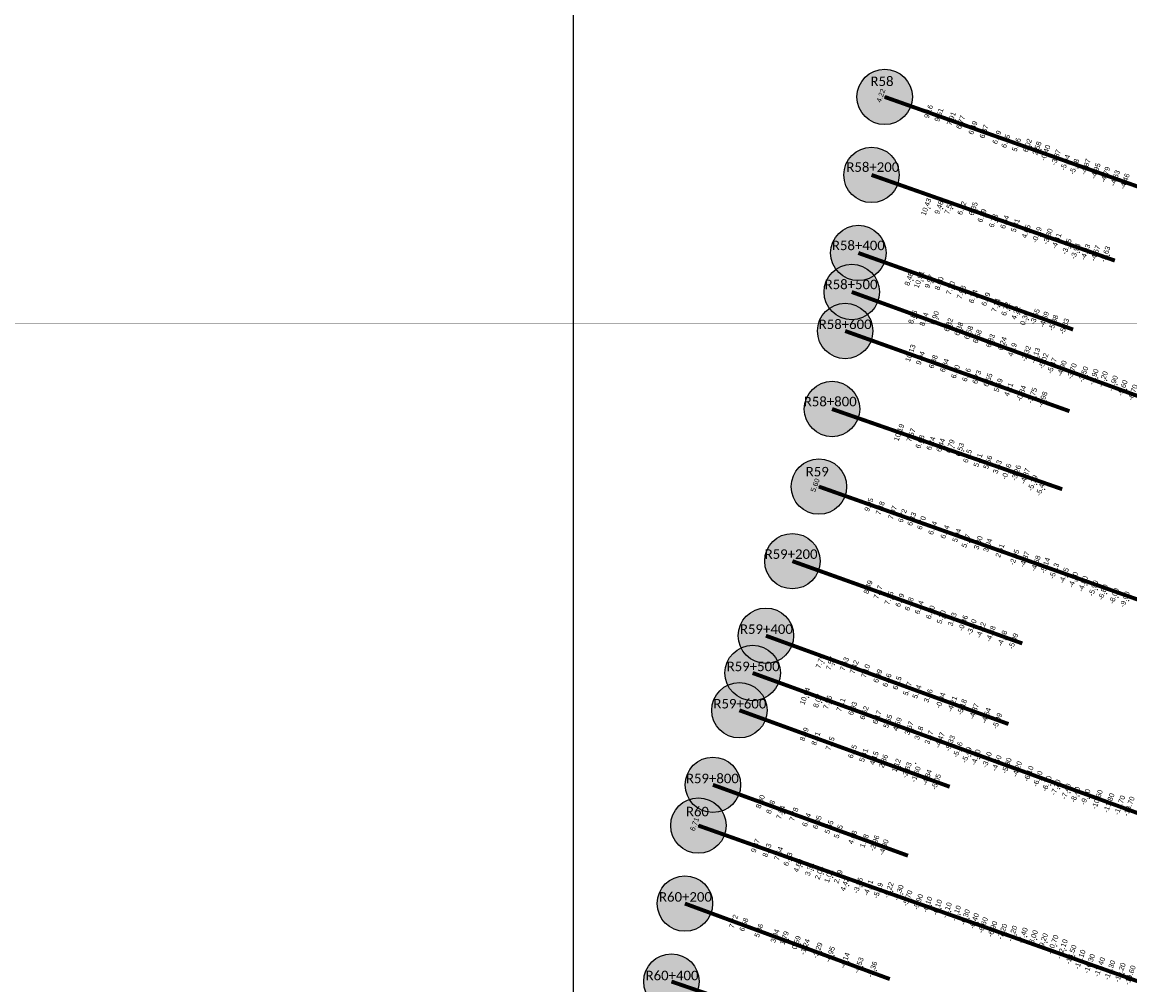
# Model space of a CAD drawing. Header units: feet. Extents: x 850675 to 1077306, y 463961 to 606658.
# Tile 33 of 77: x 942624 to 945423, y 535221 to 537654. Entities that reach past the tile are written whole.
import ezdxf
from ezdxf.enums import TextEntityAlignment as Align

# ---------------------------------------------------------------- set-up
doc = ezdxf.new("R2010")
doc.units = ezdxf.units.FT
doc.header["$MEASUREMENT"] = 0
doc.header["$XCLIPFRAME"] = 0
doc.header["$PDSIZE"] = 100
doc.linetypes.add('DASHED', pattern=[0.75, 0.5, -0.25])
for name, color, linetype in [('Circle', 253, 'Continuous'), ('ELEV8', 7, 'Continuous'), ('MATCHLINE', 7, 'DASHED'), ('Plan', 150, 'Continuous'), ('POINTS8', 7, 'Continuous'), ('Text', 255, 'Continuous')]:
    doc.layers.add(name, color=color, linetype=linetype)
doc.layers.add('MrSID', color=251, linetype='Continuous', transparency=0.2)
doc.styles.add('Legend', font='calibri.ttf')
doc.styles.add('MM-STANDARD', font='txt', dxfattribs={"height": 1})
picture_1 = doc.add_image_def('image4.sid', size_in_pixel=(6320, 6970))
picture_2 = doc.add_image_def('image6.sid', size_in_pixel=(6316, 6967))
picture_3 = doc.add_image_def('image11.jpg', size_in_pixel=(1570, 944))

# ---------------------------------------------------------------- blocks, each defined once
blk = doc.blocks.new('circle-block')
at = {"layer": 'Circle'}
h = blk.add_hatch(color=256, dxfattribs=at)
h.dxf.hatch_style = 1
edge = h.paths.add_edge_path()
edge.add_arc((945749.99, 597641.21), 70, 0, 360)
blk.add_circle((945749.99, 597641.21), 70, dxfattribs=at)

msp = doc.modelspace()

# ---------------------------------------------------------------- linework, layer by layer
at = {"layer": 'MATCHLINE', "color": 1, "const_width": 1, "flags": 128}
msp.add_lwpolyline([(963828.314, 536892.7749), (899094.3378, 536892.7749)], dxfattribs=at)
at = {"layer": 'Plan', "const_width": 10}
for points in [[(944803.58, 537465.4), (947674.2887, 536447.8164)], [(944770.3, 537268.18), (945385.19, 537051.72)], [(944737.02, 537070.97), (945279.72, 536877.46)], [(944720.39, 536972.36), (947586.7609, 535929.0833)], [(944703.75, 536873.76), (945270.55, 536671.1)], [(944670.47, 536676.55), (945252.21, 536473.91)], [(944637.4, 536480.52), (947465.009, 535478.2052)], [(944570.41, 536292.07), (945151.32, 536084.13)], [(944503.42, 536103.62), (945116.3641, 535880.3853)], [(944469.92, 536009.4), (947289.077, 534983.3079)], [(944436.43, 535915.17), (944967.89, 535721.86)], [(944369.44, 535726.73), (944862.42, 535547.6)], [(944332.84, 535623.76), (947201.5762, 534606.8456)], [(944298.78, 535426.68), (944816.56, 535235.77)], [(944264.73, 535229.6), (944646.89, 535098.2)]]:
    msp.add_lwpolyline(points, dxfattribs=at)
at = {"layer": 'POINTS8', "color": 250, "linetype": 'Continuous', "lineweight": 0, "transparency": 33554687}
for p in [(944803.58, 537465.4, 4.22), (944923.939, 537424.932, 9.159), (944950.487, 537416.641, 9.507), (944981.817, 537407.042, 7.906), (945005.357, 537397.93, 6.771), (945036.444, 537383.89, 6.487), (945064.388, 537374.402, 6.373), (945096.81, 537359.946, 6.289), (945119.341, 537350.135, 6.452), (945146.264, 537341.186, 5.956), (945174.15, 537339.342, 6.018), (945198.25, 537332.214, 2.579), (945219.645, 537320.873, -0.398), (945245.967, 537308.918, -3.866), (945269.531, 537296.215, -5.036), (945292.464, 537285.678, -5.576), (945321.374, 537285.674, -4.869), (945346.4679, 537275.0019, -4.9534), (945370.7426, 537265.5501, -4.7893), (945395.2948, 537256.8536, -4.6251), (945420.0197, 537248.6734, -4.4622), (944918.014, 537184.012, 10.428), (944950.513, 537182.583, 9.463), (944975.574, 537182.62, 7.5), (945008.344, 537180.913, 6.521), (945037.165, 537179.432, 6.348), (945059.21, 537161.86, 6.388), (945087.852, 537149.032, 6.728), (945116.566, 537145.831, 6.643), (945143.569, 537137.126, 5.814), (945170.763, 537122.081, 4.051), (945197.952, 537113.34, -0.192), (945225.595, 537109.188, -3.8), (945247.538, 537097.98, -4.413), (945273.289, 537083.824, -3.947), (945295.391, 537072.198, -3.944), (945320.66, 537069.972, -4.026), (945345.674, 537067.073, -4.574), (945370.89, 537064.826, -5.628), (944874.772, 537001.982, 8.482), (944900.26, 537000.485, 10.911), (944925.679, 536995.864, 9.965), (944950.86, 536990.482, 7.997), (944979.817, 536979.029, 7.302), (945007.116, 536968.203, 7.082), (945037.049, 536957.632, 6.739), (945069.08, 536950.758, 6.789), (945094.399, 536935.331, 7.143), (945119.056, 536925.951, 6.719), (945144.629, 536916.693, 4.22), (944884.25, 536905.742, 8.86), (944912.703, 536900.012, 8.538), (944939.519, 536903.686, 6.9), (945166.744, 536902.07, 0.362), (945192.918, 536906.556, -3.546), (945216.384, 536899.57, -4.69), (945239.746, 536891.284, -5.383), (944974.77, 536885.993, 6.815), (945000.496, 536875.884, 6.384), (945025.413, 536866.477, 6.575), (945267.051, 536882.302, -5.828), (945047.307, 536856.588, 6.58), (945080.597, 536845.661, 6.83), (945110.597, 536838.483, 6.242), (944878.196, 536814.393, 10.134), (945135.922, 536823.078, 4.188), (945170.552, 536813.234, -2.316), (945194.211, 536808.09, -4.126), (944903.602, 536801.983, 9.942), (944936.049, 536792.767, 6.38), (944964.558, 536783.32, 6.338), (945214.746, 536794.735, -5.019), (945236.0804, 536782.6503, -5.4678), (945261.06, 536775.88, -4.9), (944992.109, 536767.617, 6.2), (945019.961, 536759.482, 6.256), (945046.136, 536753.794, 6.728), (945286.39, 536768.78, -3.7), (945315.29, 536761.16, -3.5), (945341.53, 536754.57, -3.9), (945364.88, 536748.78, -4.2), (945074.346, 536746.793, 6.553), (945100.418, 536733.307, 5.593), (945126.588, 536722.397, 4.207), (945390.31, 536737.98, -4.9), (945414.69, 536726.63, -5.6), (945158.451, 536712.999, -0.836), (945186.169, 536707.269, -3.747), (945212.267, 536697.214, -4.982), (944849.568, 536613.808, 10.193), (944879.92, 536607.415, 7.57), (944902.47, 536590.515, 6.076), (944930.082, 536586.199, 6.244), (944954.89, 536581.927, 6.442), (944978.88, 536579.117, 6.794), (945003.248, 536570.637, 6.533), (945022.25, 536554.267, 6.151), (945049.112, 536543.717, 5.512), (945073.806, 536538.626, 5.558), (945097.926, 536526.925, 3.534), (945121.217, 536515.15, -0.355), (945145.622, 536511.618, -3.262), (945168.208, 536503.436, -4.368), (944637.4, 536480.52, 5.6), (945187.214, 536486.307, -5.192), (945207.881, 536473.734, -5.483), (944773.361, 536431.427, 9.053), (944802.091, 536422.63, 7.481), (944833.229, 536411.68, 7.071), (944858.083, 536403.483, 6.719), (944881.729, 536395.072, 6.826), (944906.299, 536385.341, 6.698), (944934.654, 536372.466, 6.639), (944965.648, 536362.626, 6.242), (944995.466, 536353.756, 5.94), (945018.723, 536339.976, 5.167), (945049.714, 536335.265, 3.795), (945073.726, 536328.826, 3.036), (945104.578, 536315.213, 2.514), (945141.149, 536298.39, -2.948), (945166.851, 536293.222, -4.373), (945194.917, 536282.96, -4.682), (945219.103, 536277.915, -5.136), (945241.556, 536263.978, -5.133), (945266.3424, 536252.1249, -4.6518), (944771.336, 536223.186, 8.486), (945289.85, 536241.75, -4.2), (945314.39, 536231.63, -4.8), (945340.65, 536220.2, -5.9), (944796.695, 536210.238, 7.169), (944824.259, 536195.684, 7.152), (944851.661, 536190.039, 6.787), (945364.68, 536210.13, -6.8), (945392.73, 536200.65, -8), (945419.9, 536192.18, -9), (944875.335, 536180.221, 6.579), (944900.503, 536171.726, 6.94), (944928.893, 536159.507, 6.802), (944956.398, 536147.433, 5.303), (944984.033, 536141.588, 3.329), (945011.317, 536132.223, -0.364), (945033.19, 536122.158, -3.495), (945056.593, 536114.457, -4.218), (945081.456, 536105.333, -4.382), (945110.364, 536093.754, -4.78), (945138.269, 536086.528, -5.088), (944650.438, 536034.788, 7.794), (944676.377, 536030.33, 7.566), (944711.483, 536028.71, 7.529), (944736.467, 536021.031, 7.417), (944765.084, 536010.925, 7.097), (944795.799, 535998.327, 6.985), (944819.225, 535987.824, 6.56), (944844.775, 535980.809, 6.148), (944870.986, 535966.379, 5.967), (944611.864, 535947.555, 10.042), (944894.576, 535958.723, 5.137), (944923.324, 535948.417, 3.258), (944954.601, 535936.654, -0.042), (944644.102, 535935.547, 8.069), (944669.163, 535931.908, 7.558), (944702.73, 535925.677, 7.108), (944732.51, 535916.361, 6.933), (944983.943, 535927.923, -4.214), (945008.649, 535920.002, -5.181), (945038.855, 535909.101, -4.873), (944761.625, 535905.376, 6.618), (944794.127, 535894.114, 6.168), (944821.183, 535884, 5.549), (945069.645, 535898.375, -4.537), (945097.863, 535884.827, -5.094), (944845.389, 535876.546, 4.585), (944874.947, 535866.778, 3.669), (944899.61, 535854.358, 3.177), (944610.061, 535851.053, 8.089), (944639.341, 535840.264, 8.306), (944675.312, 535827.671, 7.149), (944925.39, 535843.002, 3.47), (944952.762, 535836.569, -4.466), (944978.531, 535828.502, -5.331), (944732.022, 535807.515, 6.151), (944760.349, 535798.15, 5.413), (944998.0238, 535812.2401, -5.4592), (945020.4413, 535799.2604, -5.4887), (944786.612, 535790.897, 4.148), (944810.151, 535783.08, 2.864), (944842.826, 535772.509, 1.121), (944882.145, 535781.013, -1.447), (945043.61, 535792.93, -4.8), (945071.6, 535786.67, -3.5), (945096.29, 535778.28, -4.5), (945121.68, 535771.99, -5.3), (944869.231, 535760.514, -2.627), (944891.98, 535749.999, -1.603), (944920.131, 535741.953, -4.844), (945147.88, 535763.13, -4.2), (945177.07, 535751.52, -6.1), (944943.507, 535731.168, -5.054), (945199.94, 535738.82, -6.1), (945222.96, 535726.46, -6.7), (945245.49, 535716.95, -7.2), (945271.72, 535706.66, -7.4), (945294.96, 535698.55, -8.4), (945320.84, 535692.91, -9), (945350.33, 535686.3, -10.6), (944499.169, 535680.841, 8.303), (944525.063, 535667.17, 8.481), (945379.92, 535677.65, -11.8), (945407, 535672.01, -12.7), (944550.669, 535653.778, 7.84), (944583.98, 535648.847, 7.778), (944616.057, 535634.793, 6.437), (944642.861, 535628.68, 6.047), (944332.84, 535623.76, 6.71), (944672.725, 535616.784, 5.548), (944696.251, 535605.276, 5.446), (944732.41, 535590.634, 4.076), (944761.693, 535581.452, 1.483), (944787.537, 535576.253, -2.956), (944486.621, 535569.322, 9.872), (944515.787, 535557.759, 8.63), (944545.328, 535549.75, 7.537), (944810.937, 535565.69, -4.9), (944568.816, 535535.416, 6.43), (944594.325, 535519.573, 4.694), (944623.482, 535510.49, 3.311), (944648.218, 535500.993, 2.042), (944671.876, 535493.069, 1.011), (944695.901, 535491.154, 2.687), (944712.512, 535471.675, 4.42), (944746.137, 535469.042, -3.861), (944771.784, 535463.265, -4.809), (944796.655, 535456.238, -5.188), (944823.6241, 535457.5796, -5.2156), (944848.78, 535450.9, -5.3), (944871.19, 535436.93, -5.7), (944898.12, 535427.61, -5.9), (944921.38, 535420.91, -6.1), (944946.06, 535413.7, -6.1), (944970.54, 535406.39, -6.1), (944431.656, 535378.075, 7.717), (944993.99, 535398.56, -6.1), (945016.59, 535388.92, -6.3), (945039.47, 535379.18, -6.4), (944457.557, 535369.975, 6.584), (944495.429, 535355.034, 5.361), (945061.7, 535368.83, -6.6), (945085.57, 535358.88, -6.9), (945110.71, 535352.53, -7.2), (944536.069, 535341.336, 3.944), (944559.728, 535336.327, 1.788), (944590.081, 535324.6, 0.586), (945136.26, 535347.51, -7.2), (945162.59, 535342.67, -7.4), (945187.98, 535336.32, -8), (945213.41, 535328.43, -9.2), (944611.931, 535313.884, -1.241), (944643.881, 535304.996, -3.291), (944675.218, 535295.058, -4.948), (945238.37, 535319.7, -10.7), (945261.74, 535308.57, -12.1), (945284.02, 535294.46, -13.5), (944712.758, 535279.671, -4.139), (944747.744, 535267.302, -4.531), (945306.77, 535282.14, -15.1), (945330.76, 535271.38, -16.3), (944782.316, 535256.942, -5.364), (945356.33, 535262.91, -17.4), (945382.02, 535255.24, -18.3), (945408.08, 535249.18, -19.2)]:
    msp.add_point(p, dxfattribs=at)

# ---------------------------------------------------------------- block references
at = {"layer": 'Circle'}
for p in [(-946.41, -60175.81), (-979.69, -60373.03), (-1012.97, -60570.24), (-1029.6, -60668.85), (-1046.24, -60767.45), (-1079.52, -60964.66), (-1112.59, -61160.69), (-1179.58, -61349.14), (-1246.57, -61537.59), (-1280.07, -61631.81), (-1313.56, -61726.04), (-1380.55, -61914.48), (-1417.15, -62017.45), (-1451.21, -62214.53), (-1485.26, -62411.61)]:
    msp.add_blockref('circle-block', p, dxfattribs=at)

# ---------------------------------------------------------------- texts
at = {"layer": 'ELEV8', "color": 18, "true_color": 0x000000, "transparency": 33554687, "style": 'MM-STANDARD'}
for s, p in [('4.22', (944803.58, 537465.4, 4.22)), ('9.16', (944923.939, 537424.932, 9.159)), ('9.51', (944950.487, 537416.641, 9.507)), ('7.91', (944981.817, 537407.042, 7.906)), ('6.77', (945005.357, 537397.93, 6.771)), ('6.49', (945036.444, 537383.89, 6.487)), ('6.37', (945064.388, 537374.402, 6.373)), ('6.29', (945096.81, 537359.946, 6.289)), ('6.45', (945119.341, 537350.135, 6.452)), ('5.96', (945146.264, 537341.186, 5.956)), ('6.02', (945174.15, 537339.342, 6.018)), ('2.58', (945198.25, 537332.214, 2.579)), ('-0.40', (945219.645, 537320.873, -0.398)), ('-3.87', (945245.967, 537308.918, -3.866)), ('-5.04', (945269.531, 537296.215, -5.036)), ('-5.58', (945292.464, 537285.678, -5.576)), ('-4.87', (945321.374, 537285.674, -4.869)), ('-4.95', (945346.4679, 537275.0019, -4.9534)), ('-4.79', (945370.7426, 537265.5501, -4.7893)), ('-4.63', (945395.2948, 537256.8536, -4.6251)), ('-4.46', (945420.0197, 537248.6734, -4.4622)), ('10.43', (944918.014, 537184.012, 10.428)), ('9.46', (944950.513, 537182.583, 9.463)), ('7.50', (944975.574, 537182.62, 7.5)), ('6.52', (945008.344, 537180.913, 6.521)), ('6.35', (945037.165, 537179.432, 6.348)), ('6.39', (945059.21, 537161.86, 6.388)), ('6.73', (945087.852, 537149.032, 6.728)), ('6.64', (945116.566, 537145.831, 6.643)), ('5.81', (945143.569, 537137.126, 5.814)), ('4.05', (945170.763, 537122.081, 4.051)), ('-0.19', (945197.952, 537113.34, -0.192)), ('-3.80', (945225.595, 537109.188, -3.8)), ('-4.41', (945247.538, 537097.98, -4.413)), ('-3.95', (945273.289, 537083.824, -3.947)), ('-3.94', (945295.391, 537072.198, -3.944)), ('-4.03', (945320.66, 537069.972, -4.026)), ('-4.57', (945345.674, 537067.073, -4.574)), ('-5.63', (945370.89, 537064.826, -5.628)), ('8.48', (944874.772, 537001.982, 8.482)), ('10.91', (944900.26, 537000.485, 10.911)), ('9.97', (944925.679, 536995.864, 9.965)), ('8.00', (944950.86, 536990.482, 7.997)), ('7.30', (944979.817, 536979.029, 7.302)), ('7.08', (945007.116, 536968.203, 7.082)), ('6.74', (945037.049, 536957.632, 6.739)), ('6.79', (945069.08, 536950.758, 6.789)), ('7.14', (945094.399, 536935.331, 7.143)), ('6.72', (945119.056, 536925.951, 6.719)), ('8.86', (944884.25, 536905.742, 8.86)), ('8.54', (944912.703, 536900.012, 8.538)), ('6.90', (944939.519, 536903.686, 6.9)), ('4.22', (945144.629, 536916.693, 4.22)), ('0.36', (945166.744, 536902.07, 0.362)), ('-3.55', (945192.918, 536906.556, -3.546)), ('-4.69', (945216.384, 536899.57, -4.69)), ('6.82', (944974.77, 536885.993, 6.815)), ('6.38', (945000.496, 536875.884, 6.384)), ('-5.38', (945239.746, 536891.284, -5.383)), ('-5.83', (945267.051, 536882.302, -5.828)), ('6.58', (945025.413, 536866.477, 6.575)), ('6.58', (945047.307, 536856.588, 6.58)), ('6.83', (945080.597, 536845.661, 6.83)), ('10.13', (944878.196, 536814.393, 10.134)), ('6.24', (945110.597, 536838.483, 6.242)), ('4.19', (945135.922, 536823.078, 4.188)), ('-2.32', (945170.552, 536813.234, -2.316)), ('-4.13', (945194.211, 536808.09, -4.126)), ('9.94', (944903.602, 536801.983, 9.942)), ('6.38', (944936.049, 536792.767, 6.38)), ('-5.02', (945214.746, 536794.735, -5.019)), ('-5.47', (945236.0804, 536782.6503, -5.4678)), ('6.34', (944964.558, 536783.32, 6.338)), ('6.20', (944992.109, 536767.617, 6.2)), ('6.26', (945019.961, 536759.482, 6.256)), ('-4.90', (945261.06, 536775.88, -4.9)), ('-3.70', (945286.39, 536768.78, -3.7)), ('-3.50', (945315.29, 536761.16, -3.5)), ('-3.90', (945341.53, 536754.57, -3.9)), ('6.73', (945046.136, 536753.794, 6.728)), ('6.55', (945074.346, 536746.793, 6.553)), ('5.59', (945100.418, 536733.307, 5.593)), ('-4.20', (945364.88, 536748.78, -4.2)), ('-4.90', (945390.31, 536737.98, -4.9)), ('-5.60', (945414.69, 536726.63, -5.6)), ('4.21', (945126.588, 536722.397, 4.207)), ('-0.84', (945158.451, 536712.999, -0.836)), ('-3.75', (945186.169, 536707.269, -3.747)), ('-4.98', (945212.267, 536697.214, -4.982)), ('-6.70', (945440.29, 536715.21, -6.7)), ('10.19', (944849.568, 536613.808, 10.193)), ('7.57', (944879.92, 536607.415, 7.57)), ('6.08', (944902.47, 536590.515, 6.076)), ('6.24', (944930.082, 536586.199, 6.244)), ('6.44', (944954.89, 536581.927, 6.442)), ('6.79', (944978.88, 536579.117, 6.794)), ('6.53', (945003.248, 536570.637, 6.533)), ('6.15', (945022.25, 536554.267, 6.151)), ('5.51', (945049.112, 536543.717, 5.512)), ('5.56', (945073.806, 536538.626, 5.558)), ('3.53', (945097.926, 536526.925, 3.534)), ('-0.36', (945121.217, 536515.15, -0.355)), ('-3.26', (945145.622, 536511.618, -3.262)), ('-4.37', (945168.208, 536503.436, -4.368)), ('5.60', (944637.4, 536480.52, 5.6)), ('-5.19', (945187.214, 536486.307, -5.192)), ('-5.48', (945207.881, 536473.734, -5.483)), ('9.05', (944773.361, 536431.427, 9.053)), ('7.48', (944802.091, 536422.63, 7.481)), ('7.07', (944833.229, 536411.68, 7.071)), ('6.72', (944858.083, 536403.483, 6.719)), ('6.83', (944881.729, 536395.072, 6.826)), ('6.70', (944906.299, 536385.341, 6.698)), ('6.64', (944934.654, 536372.466, 6.639)), ('6.24', (944965.648, 536362.626, 6.242)), ('5.94', (944995.466, 536353.756, 5.94)), ('5.17', (945018.723, 536339.976, 5.167)), ('3.80', (945049.714, 536335.265, 3.795)), ('3.04', (945073.726, 536328.826, 3.036)), ('2.51', (945104.578, 536315.213, 2.514)), ('-2.95', (945141.149, 536298.39, -2.948)), ('-4.37', (945166.851, 536293.222, -4.373)), ('-4.68', (945194.917, 536282.96, -4.682)), ('-5.14', (945219.103, 536277.915, -5.136)), ('-5.13', (945241.556, 536263.978, -5.133)), ('-4.65', (945266.3424, 536252.1249, -4.6518)), ('8.49', (944771.336, 536223.186, 8.486)), ('-4.20', (945289.85, 536241.75, -4.2)), ('-4.80', (945314.39, 536231.63, -4.8)), ('-5.90', (945340.65, 536220.2, -5.9)), ('7.17', (944796.695, 536210.238, 7.169)), ('7.15', (944824.259, 536195.684, 7.152)), ('-6.80', (945364.68, 536210.13, -6.8)), ('-8.00', (945392.73, 536200.65, -8)), ('-9.00', (945419.9, 536192.18, -9)), ('6.79', (944851.661, 536190.039, 6.787)), ('6.58', (944875.335, 536180.221, 6.579)), ('6.94', (944900.503, 536171.726, 6.94)), ('6.80', (944928.893, 536159.507, 6.802)), ('5.30', (944956.398, 536147.433, 5.303)), ('3.33', (944984.033, 536141.588, 3.329)), ('-0.36', (945011.317, 536132.223, -0.364)), ('-3.50', (945033.19, 536122.158, -3.495)), ('-4.22', (945056.593, 536114.457, -4.218)), ('-4.38', (945081.456, 536105.333, -4.382)), ('-4.78', (945110.364, 536093.754, -4.78)), ('-5.09', (945138.269, 536086.528, -5.088)), ('7.79', (944650.438, 536034.788, 7.794)), ('7.57', (944676.377, 536030.33, 7.566)), ('7.53', (944711.483, 536028.71, 7.529)), ('7.42', (944736.467, 536021.031, 7.417)), ('7.10', (944765.084, 536010.925, 7.097)), ('6.99', (944795.799, 535998.327, 6.985)), ('6.56', (944819.225, 535987.824, 6.56)), ('6.15', (944844.775, 535980.809, 6.148)), ('10.04', (944611.864, 535947.555, 10.042)), ('5.97', (944870.986, 535966.379, 5.967)), ('5.14', (944894.576, 535958.723, 5.137)), ('3.26', (944923.324, 535948.417, 3.258)), ('8.07', (944644.102, 535935.547, 8.069)), ('7.56', (944669.163, 535931.908, 7.558)), ('7.11', (944702.73, 535925.677, 7.108)), ('6.93', (944732.51, 535916.361, 6.933)), ('-0.04', (944954.601, 535936.654, -0.042)), ('-4.21', (944983.943, 535927.923, -4.214)), ('-5.18', (945008.649, 535920.002, -5.181)), ('6.62', (944761.625, 535905.376, 6.618)), ('6.17', (944794.127, 535894.114, 6.168)), ('-4.87', (945038.855, 535909.101, -4.873)), ('-4.54', (945069.645, 535898.375, -4.537)), ('-5.09', (945097.863, 535884.827, -5.094)), ('5.55', (944821.183, 535884, 5.549)), ('4.59', (944845.389, 535876.546, 4.585)), ('3.67', (944874.947, 535866.778, 3.669)), ('8.09', (944610.061, 535851.053, 8.089)), ('8.31', (944639.341, 535840.264, 8.306)), ('3.18', (944899.61, 535854.358, 3.177)), ('3.47', (944925.39, 535843.002, 3.47)), ('-4.47', (944952.762, 535836.569, -4.466)), ('-5.33', (944978.531, 535828.502, -5.331)), ('7.15', (944675.312, 535827.671, 7.149)), ('6.15', (944732.022, 535807.515, 6.151)), ('-5.46', (944998.0238, 535812.2401, -5.4592)), ('5.41', (944760.349, 535798.15, 5.413)), ('4.15', (944786.612, 535790.897, 4.148)), ('2.86', (944810.151, 535783.08, 2.864)), ('-5.49', (945020.4413, 535799.2604, -5.4887)), ('-4.80', (945043.61, 535792.93, -4.8)), ('-3.50', (945071.6, 535786.67, -3.5)), ('-4.50', (945096.29, 535778.28, -4.5)), ('1.12', (944842.826, 535772.509, 1.121)), ('-2.63', (944869.231, 535760.514, -2.627)), ('-1.60', (944891.98, 535749.999, -1.603)), ('-5.30', (945121.68, 535771.99, -5.3)), ('-4.20', (945147.88, 535763.13, -4.2)), ('-6.10', (945177.07, 535751.52, -6.1)), ('-4.84', (944920.131, 535741.953, -4.844)), ('-5.05', (944943.507, 535731.168, -5.054)), ('-6.10', (945199.94, 535738.82, -6.1)), ('-6.70', (945222.96, 535726.46, -6.7)), ('-7.20', (945245.49, 535716.95, -7.2)), ('-7.40', (945271.72, 535706.66, -7.4)), ('-8.40', (945294.96, 535698.55, -8.4)), ('-9.00', (945320.84, 535692.91, -9)), ('-10.60', (945350.33, 535686.3, -10.6)), ('8.30', (944499.169, 535680.841, 8.303)), ('8.48', (944525.063, 535667.17, 8.481)), ('-11.80', (945379.92, 535677.65, -11.8)), ('-12.70', (945407, 535672.01, -12.7)), ('-13.70', (945430.85, 535669.13, -13.7)), ('7.84', (944550.669, 535653.778, 7.84)), ('7.78', (944583.98, 535648.847, 7.778)), ('6.71', (944332.84, 535623.76, 6.71)), ('6.44', (944616.057, 535634.793, 6.437)), ('6.05', (944642.861, 535628.68, 6.047)), ('5.55', (944672.725, 535616.784, 5.548)), ('5.45', (944696.251, 535605.276, 5.446)), ('4.08', (944732.41, 535590.634, 4.076)), ('1.48', (944761.693, 535581.452, 1.483)), ('-2.96', (944787.537, 535576.253, -2.956)), ('9.87', (944486.621, 535569.322, 9.872)), ('8.63', (944515.787, 535557.759, 8.63)), ('-4.90', (944810.937, 535565.69, -4.9)), ('7.54', (944545.328, 535549.75, 7.537)), ('6.43', (944568.816, 535535.416, 6.43)), ('4.69', (944594.325, 535519.573, 4.694)), ('3.31', (944623.482, 535510.49, 3.311)), ('2.04', (944648.218, 535500.993, 2.042)), ('1.01', (944671.876, 535493.069, 1.011)), ('2.69', (944695.901, 535491.154, 2.687)), ('4.42', (944712.512, 535471.675, 4.42)), ('-3.86', (944746.137, 535469.042, -3.861)), ('-4.81', (944771.784, 535463.265, -4.809)), ('-5.19', (944796.655, 535456.238, -5.188)), ('-5.22', (944823.6241, 535457.5796, -5.2156)), ('-5.30', (944848.78, 535450.9, -5.3)), ('-5.70', (944871.19, 535436.93, -5.7)), ('-5.90', (944898.12, 535427.61, -5.9)), ('-6.10', (944921.38, 535420.91, -6.1)), ('-6.10', (944946.06, 535413.7, -6.1)), ('-6.10', (944970.54, 535406.39, -6.1)), ('-6.10', (944993.99, 535398.56, -6.1)), ('-6.30', (945016.59, 535388.92, -6.3)), ('7.72', (944431.656, 535378.075, 7.717)), ('6.58', (944457.557, 535369.975, 6.584)), ('-6.40', (945039.47, 535379.18, -6.4)), ('-6.60', (945061.7, 535368.83, -6.6)), ('-6.90', (945085.57, 535358.88, -6.9)), ('-7.20', (945110.71, 535352.53, -7.2)), ('5.36', (944495.429, 535355.034, 5.361)), ('3.94', (944536.069, 535341.336, 3.944)), ('1.79', (944559.728, 535336.327, 1.788)), ('-7.20', (945136.26, 535347.51, -7.2)), ('-7.40', (945162.59, 535342.67, -7.4)), ('-8.00', (945187.98, 535336.32, -8)), ('-9.20', (945213.41, 535328.43, -9.2)), ('0.59', (944590.081, 535324.6, 0.586)), ('-1.24', (944611.931, 535313.884, -1.241)), ('-3.29', (944643.881, 535304.996, -3.291)), ('-10.70', (945238.37, 535319.7, -10.7)), ('-12.10', (945261.74, 535308.57, -12.1)), ('-13.50', (945284.02, 535294.46, -13.5)), ('-4.95', (944675.218, 535295.058, -4.948)), ('-4.14', (944712.758, 535279.671, -4.139)), ('-15.10', (945306.77, 535282.14, -15.1)), ('-16.30', (945330.76, 535271.38, -16.3)), ('-4.53', (944747.744, 535267.302, -4.531)), ('-5.36', (944782.316, 535256.942, -5.364)), ('-17.40', (945356.33, 535262.91, -17.4)), ('-18.30', (945382.02, 535255.24, -18.3)), ('-19.20', (945408.08, 535249.18, -19.2)), ('-19.60', (945433.57, 535242.38, -19.6))]:
    msp.add_text(s, height=13, rotation=70, dxfattribs=at).set_placement(p, align=Align.BOTTOM_CENTER)
at = {"layer": 'Text', "color": 255, "style": 'Legend'}
for s, p in [('R58', (944796.7561, 537504.8726)), ('R58+200', (944773.6107, 537288.0305)), ('R58+400', (944737.02, 537090.061)), ('R58+500', (944718.653, 536991.4506)), ('R58+600', (944703.75, 536890.6814)), ('R58+800', (944666.0252, 536695.43)), ('R59', (944633.1859, 536518.2673)), ('R59+200', (944567.0761, 536309.8396)), ('R59+400', (944504.7316, 536120.2238)), ('R59+500', (944471.2316, 536026.0038)), ('R59+600', (944437.7416, 535931.7738)), ('R59+800', (944368.2298, 535742.8546)), ('R60', (944330.3769, 535659.2339)), ('R60+200', (944300.1792, 535443.4572)), ('R60+400', (944266.2365, 535244.8326))]:
    msp.add_text(s, height=24, dxfattribs=at).set_placement(p, align=Align.MIDDLE_CENTER)

# ---------------------------------------------------------------- pictures from other files: only their frames are drawn
at = {"layer": 'MrSID'}
image = msp.add_image(picture_3, insert=(851552.7296, 463961.3689), size_in_units=(225757.9943, 135742.3864), rotation=0.370518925, dxfattribs=at)
image.dxf.flags = 7
image = msp.add_image(picture_1, insert=(944016.6721, 515780.4844), size_in_units=(20734.9081, 22867.4541), dxfattribs=at)
image.set_boundary_path([(1823.218344, -0.5), (-0.5, -0.5), (-0.5, 6685.048516), (299.218344, 6685.048516), (299.218344, 5448.837583), (908.818344, 5448.837583), (908.818344, 4212.62665), (1213.618344, 4212.62665), (1213.618344, 1740.204784), (1518.418344, 1740.204784), (1518.418344, 564.95385), (1823.218344, 564.95385), (1823.218344, -0.5)])
image = msp.add_image(picture_2, insert=(923454.6096, 515648.7019), size_in_units=(20721.7848, 22857.6115), dxfattribs=at)
image.set_boundary_path([(6266.81665, 6641.88121), (5956.934994, 6641.88121), (5956.934994, 6966.5), (-0.5, 6966.5), (-0.5, -0.5), (6266.81665, 3.07678), (6266.81665, 6641.88121)])

doc.saveas('drawing.dxf')
